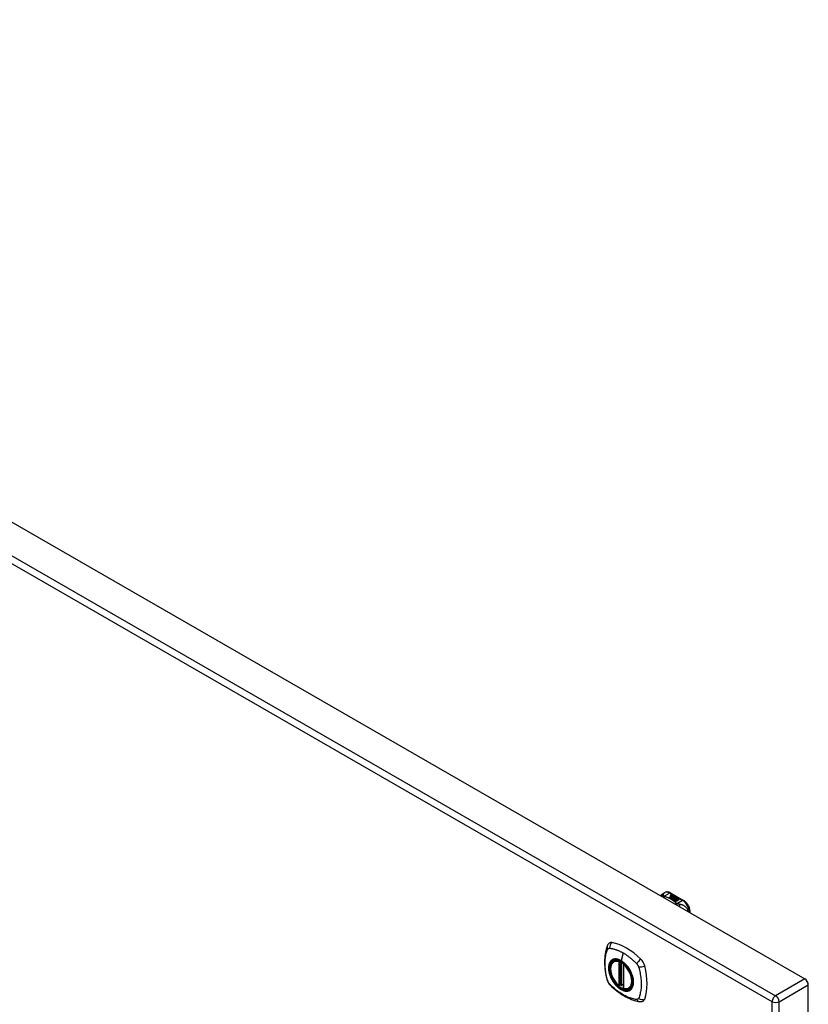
# Model space of a CAD drawing. Header units: inches. Extents: x 193.4 to 227.9, y 70.3 to 109.6.
# Tile 5 of 5: x 211.9 to 227.9, y 89.7 to 109.6. Entities that reach past the tile are written whole.
import ezdxf

# ---------------------------------------------------------------- set-up
doc = ezdxf.new("R2010")
doc.units = ezdxf.units.IN
doc.header["$MEASUREMENT"] = 0
doc.layers.add('Visible Edges(ANSI)', color=7, linetype='Continuous', lineweight=25)
doc.layers.add('Visible Tangent Edges(ANSI)', color=7, linetype='Continuous', lineweight=25)

msp = doc.modelspace()

# ---------------------------------------------------------------- linework, layer by layer
at = {"layer": 'Visible Edges(ANSI)'}
for p, q in [((194.126, 109.619), (227.788, 90.234)), ((224.916, 91.955), (224.956, 91.978)), ((225.074, 91.97), (225.338, 91.818)), ((225.047, 91.881), (225.085, 91.903)), ((225.061, 91.873), (225.047, 91.881)), ((225.085, 91.901), (225.049, 91.88)), ((225.099, 91.895), (225.061, 91.873)), ((225.063, 91.872), (225.101, 91.894)), ((225.077, 91.864), (225.063, 91.872)), ((225.101, 91.892), (225.065, 91.871)), ((225.075, 91.922), (225.094, 91.929)), ((225.094, 91.928), (225.075, 91.92)), ((225.12, 91.889), (225.077, 91.864)), ((225.078, 91.915), (225.078, 91.913)), ((225.079, 91.863), (225.126, 91.89)), ((225.111, 91.845), (225.079, 91.863)), ((225.1, 91.926), (225.081, 91.918)), ((225.124, 91.887), (225.081, 91.862)), ((225.085, 91.903), (225.085, 91.901)), ((225.087, 91.912), (225.087, 91.911)), ((225.087, 91.911), (225.087, 91.909)), ((225.094, 91.929), (225.1, 91.926)), ((225.094, 91.929), (225.094, 91.928)), ((225.099, 91.925), (225.094, 91.928)), ((225.094, 91.906), (225.094, 91.904)), ((225.097, 91.9), (225.094, 91.898)), ((225.094, 91.898), (225.099, 91.895)), ((225.094, 91.898), (225.094, 91.897)), ((225.098, 91.894), (225.094, 91.897)), ((225.131, 91.877), (225.094, 91.855)), ((225.094, 91.855), (225.134, 91.858)), ((225.094, 91.855), (225.094, 91.854)), ((225.134, 91.857), (225.095, 91.853)), ((225.116, 91.917), (225.097, 91.909)), ((225.097, 91.898), (225.101, 91.901)), ((225.102, 91.895), (225.097, 91.898)), ((225.098, 91.915), (225.11, 91.92)), ((225.11, 91.918), (225.098, 91.913)), ((225.098, 91.915), (225.098, 91.913)), ((225.101, 91.899), (225.098, 91.897)), ((225.101, 91.901), (225.1, 91.901)), ((225.101, 91.901), (225.101, 91.899)), ((225.101, 91.894), (225.112, 91.888)), ((225.101, 91.894), (225.101, 91.892)), ((225.112, 91.886), (225.101, 91.892)), ((225.132, 91.907), (225.102, 91.895)), ((225.105, 91.894), (225.129, 91.894)), ((225.112, 91.889), (225.105, 91.894)), ((225.129, 91.893), (225.107, 91.892)), ((225.11, 91.92), (225.116, 91.917)), ((225.11, 91.92), (225.11, 91.918)), ((225.115, 91.916), (225.11, 91.918)), ((225.13, 91.848), (225.111, 91.845)), ((225.127, 91.891), (225.112, 91.889)), ((225.112, 91.888), (225.12, 91.889)), ((225.112, 91.888), (225.112, 91.886)), ((225.117, 91.887), (225.112, 91.886)), ((225.114, 91.906), (225.126, 91.911)), ((225.126, 91.909), (225.114, 91.904)), ((225.126, 91.89), (225.121, 91.883)), ((225.121, 91.883), (225.131, 91.877)), ((225.121, 91.883), (225.121, 91.881)), ((225.13, 91.876), (225.121, 91.881)), ((225.123, 91.883), (225.128, 91.89)), ((225.131, 91.878), (225.123, 91.883)), ((225.128, 91.888), (225.124, 91.882)), ((225.126, 91.911), (225.132, 91.907)), ((225.126, 91.911), (225.126, 91.909)), ((225.131, 91.907), (225.126, 91.909)), ((225.126, 91.836), (225.13, 91.848)), ((225.13, 91.846), (225.126, 91.836)), ((225.189, 91.8), (225.126, 91.836)), ((225.128, 91.89), (225.127, 91.891)), ((225.128, 91.89), (225.128, 91.888)), ((225.129, 91.894), (225.135, 91.905)), ((225.135, 91.904), (225.129, 91.893)), ((225.129, 91.894), (225.129, 91.893)), ((225.13, 91.848), (225.13, 91.846)), ((225.137, 91.889), (225.131, 91.878)), ((225.134, 91.858), (225.139, 91.872)), ((225.139, 91.87), (225.134, 91.857)), ((225.134, 91.858), (225.134, 91.857)), ((225.135, 91.905), (225.143, 91.901)), ((225.135, 91.905), (225.135, 91.904)), ((225.142, 91.9), (225.135, 91.904)), ((225.143, 91.901), (225.137, 91.894)), ((225.137, 91.894), (225.139, 91.893)), ((225.137, 91.894), (225.137, 91.892)), ((225.139, 91.891), (225.137, 91.892)), ((225.162, 91.89), (225.137, 91.889)), ((225.139, 91.893), (225.154, 91.895)), ((225.154, 91.893), (225.139, 91.891)), ((225.139, 91.893), (225.139, 91.891)), ((225.139, 91.872), (225.139, 91.87)), ((225.15, 91.851), (225.142, 91.827)), ((225.142, 91.827), (225.157, 91.835)), ((225.142, 91.827), (225.142, 91.826)), ((225.157, 91.834), (225.144, 91.826)), ((225.146, 91.875), (225.146, 91.874)), ((225.15, 91.884), (225.15, 91.883)), ((225.15, 91.884), (225.167, 91.874)), ((225.167, 91.873), (225.15, 91.883)), ((225.173, 91.854), (225.15, 91.851)), ((225.162, 91.872), (225.151, 91.879)), ((225.154, 91.895), (225.162, 91.89)), ((225.154, 91.895), (225.154, 91.893)), ((225.159, 91.89), (225.154, 91.893)), ((225.157, 91.866), (225.154, 91.861)), ((225.154, 91.861), (225.19, 91.865)), ((225.187, 91.863), (225.154, 91.859)), ((225.154, 91.861), (225.154, 91.859)), ((225.157, 91.835), (225.204, 91.808)), ((225.157, 91.835), (225.157, 91.834)), ((225.202, 91.808), (225.157, 91.834)), ((225.159, 91.886), (225.163, 91.888)), ((225.159, 91.836), (225.174, 91.845)), ((225.206, 91.81), (225.159, 91.836)), ((225.163, 91.886), (225.161, 91.885)), ((225.174, 91.843), (225.161, 91.836)), ((225.162, 91.872), (225.162, 91.871)), ((225.163, 91.888), (225.163, 91.886)), ((225.167, 91.874), (225.167, 91.873)), ((225.169, 91.85), (225.173, 91.854)), ((225.19, 91.854), (225.169, 91.85)), ((225.171, 91.878), (225.171, 91.876)), ((225.173, 91.852), (225.171, 91.851)), ((225.173, 91.854), (225.173, 91.852)), ((225.174, 91.845), (225.221, 91.818)), ((225.174, 91.845), (225.174, 91.843)), ((225.219, 91.818), (225.174, 91.843)), ((225.176, 91.846), (225.19, 91.854)), ((225.223, 91.82), (225.176, 91.846)), ((225.19, 91.853), (225.178, 91.846)), ((225.19, 91.865), (225.184, 91.86)), ((225.184, 91.86), (225.227, 91.861)), ((225.184, 91.86), (225.184, 91.859)), ((225.217, 91.859), (225.184, 91.859)), ((225.204, 91.808), (225.189, 91.8)), ((225.19, 91.854), (225.19, 91.853)), ((225.227, 91.861), (225.192, 91.855)), ((225.192, 91.855), (225.238, 91.828)), ((225.192, 91.855), (225.192, 91.853)), ((225.237, 91.827), (225.192, 91.853)), ((225.221, 91.818), (225.206, 91.81)), ((225.238, 91.828), (225.223, 91.82)), ((225.469, 91.57), (225.469, 91.591)), ((223.927, 90.589), (223.938, 90.595)), ((224.122, 90.528), (224.122, 90.049)), ((224.053, 90.105), (224.039, 90.097)), ((224.068, 90.102), (224.066, 90.104)), ((224.122, 90.125), (224.081, 90.101)), ((224.24, 90.046), (224.25, 90.052)), ((227.858, 70.816), (227.858, 90.113))]:
    msp.add_line(p, q, dxfattribs=at)
at = {"layer": 'Visible Edges(ANSI)', "flags": 128}
for points in [[(224.874, 91.912), (224.882, 91.925), (224.892, 91.936), (224.903, 91.946), (224.916, 91.955)], [(225.074, 91.97), (225.06, 91.978), (225.045, 91.983), (225.03, 91.988), (225.015, 91.99), (225, 91.991), (224.985, 91.989), (224.97, 91.985), (224.956, 91.978)], [(225.469, 91.591), (225.468, 91.607), (225.466, 91.623), (225.463, 91.64), (225.459, 91.656), (225.454, 91.673), (225.447, 91.689), (225.44, 91.705), (225.431, 91.72), (225.422, 91.736), (225.412, 91.75), (225.401, 91.764), (225.39, 91.777), (225.377, 91.789), (225.365, 91.8), (225.352, 91.809), (225.338, 91.818)], [(223.831, 90.954), (223.818, 90.94), (223.808, 90.926), (223.8, 90.912), (223.793, 90.898)], [(223.793, 90.898), (223.786, 90.876), (223.779, 90.857), (223.774, 90.838), (223.769, 90.819), (223.765, 90.801), (223.761, 90.781), (223.753, 90.741), (223.748, 90.7), (223.744, 90.659), (223.741, 90.617), (223.741, 90.574), (223.741, 90.53), (223.744, 90.486), (223.748, 90.441), (223.753, 90.396), (223.76, 90.351), (223.768, 90.306), (223.778, 90.26), (223.784, 90.237), (223.786, 90.225), (223.79, 90.211)], [(224.026, 90.098), (224.012, 90.111), (223.998, 90.124), (223.985, 90.138), (223.972, 90.153), (223.959, 90.169), (223.947, 90.185), (223.936, 90.202), (223.925, 90.219), (223.915, 90.237), (223.906, 90.255), (223.897, 90.274), (223.89, 90.292), (223.883, 90.311), (223.876, 90.33), (223.871, 90.348), (223.867, 90.367), (223.863, 90.385), (223.861, 90.403), (223.859, 90.421), (223.859, 90.438), (223.859, 90.455), (223.86, 90.471), (223.863, 90.487), (223.866, 90.502), (223.87, 90.516), (223.876, 90.529), (223.882, 90.542), (223.889, 90.553), (223.897, 90.564), (223.907, 90.573), (223.917, 90.582), (223.927, 90.589)], [(224.181, 90.507), (224.2, 90.485), (224.217, 90.462), (224.234, 90.437), (224.249, 90.412), (224.263, 90.387), (224.276, 90.36), (224.287, 90.334), (224.297, 90.307)], [(223.79, 90.211), (223.794, 90.198), (223.8, 90.185), (223.806, 90.172), (223.812, 90.16), (223.819, 90.148), (223.827, 90.136), (223.836, 90.125), (223.846, 90.115)], [(223.846, 90.115), (223.856, 90.105), (223.865, 90.096), (223.882, 90.079), (223.917, 90.049), (223.952, 90.019), (223.988, 89.99), (224.024, 89.963), (224.061, 89.937), (224.098, 89.913), (224.135, 89.891), (224.172, 89.87), (224.21, 89.851), (224.248, 89.834), (224.286, 89.819), (224.324, 89.805), (224.363, 89.793), (224.401, 89.784), (224.42, 89.779), (224.43, 89.778), (224.441, 89.776)], [(224.066, 90.104), (224.063, 90.105), (224.06, 90.106), (224.056, 90.106), (224.053, 90.105)], [(224.24, 90.046), (224.228, 90.04), (224.215, 90.036), (224.202, 90.033), (224.188, 90.031), (224.174, 90.031), (224.16, 90.032), (224.145, 90.034), (224.13, 90.038)], [(224.441, 89.776), (224.457, 89.774), (224.473, 89.774), (224.491, 89.776), (224.509, 89.78)]]:
    msp.add_lwpolyline(points, dxfattribs=at)
at = {"layer": 'Visible Edges(ANSI)'}
for centre, start, end in [((224.134, 90.528), 137.2248, 180), ((224.033, 90.107), 229.4263, 299.936), ((224.075, 90.112), 232.2158, 299.936), ((224.134, 90.049), 180, 253.542)]:
    msp.add_arc(centre, 0.0118, start, end, dxfattribs=at)
for centre, major_axis, ratio, start_param, end_param in [((225.075, 91.916), (-0.007, 0), 0.575862, 5.820233, 7.062977), ((225.086, 91.913), (0.0192, 0), 0.575862, 2.164208, 2.67864), ((225.086, 91.911), (-0.0192, 0), 0.575862, 5.305801, 5.820233), ((225.075, 91.914), (-0.007, 0), 0.575862, 5.820233, 6.078955), ((225.081, 91.92), (-0.0164, 0), 0.575862, 0.779792, 1.90155), ((225.086, 91.914), (-0.0082, 0), 0.575862, 5.323118, 5.90879), ((225.082, 91.915), (-0.004, 0), 0.575862, 5.90879, 7.175095), ((225.082, 91.913), (-0.004, 0), 0.575862, 0, 0.89191), ((225.085, 91.917), (0.0084, 0), 0.575862, 4.033503, 4.932446), ((225.085, 91.915), (-0.0084, 0), 0.575862, 0.89191, 1.767313), ((225.09, 91.907), (-0.00676, 0), 0.575862, 5.794367, 7.059467), ((225.09, 91.905), (-0.00676, 0), 0.575862, 5.794367, 6.071487), ((225.101, 91.903), (0.0192, 0), 0.575862, 2.419321, 2.652775), ((225.101, 91.902), (-0.0192, 0), 0.575862, 5.560914, 5.794367), ((225.097, 91.91), (-0.016, 0), 0.575862, 0.776281, 1.787416), ((225.096, 91.909), (0.016, 0), 0.575862, 3.905964, 4.740051), ((225.096, 91.908), (-0.016, 0), 0.575862, 0.764371, 1.402544), ((225.079, 91.93), (0.031, 0), 0.575862, 4.949028, 5.337665), ((225.079, 91.928), (-0.031, 0), 0.575862, 1.80809, 2.196072), ((225.102, 91.905), (-0.0082, 0), 0.575862, 5.323254, 5.908937), ((225.098, 91.906), (-0.004, 0), 0.575862, 5.908937, 7.173827), ((225.098, 91.904), (-0.004, 0), 0.575862, 0, 0.890642), ((225.101, 91.908), (0.0084, 0), 0.575862, 4.032234, 4.932287), ((225.101, 91.906), (-0.0084, 0), 0.575862, 0.890642, 1.484281), ((225.101, 91.906), (-0.0084, 0), 0.575862, 1.514337, 1.790695), ((225.096, 91.921), (0.031, 0), 0.575862, 4.932287, 5.323254), ((225.096, 91.919), (-0.031, 0), 0.575862, 1.790695, 2.181662), ((225.149, 91.876), (-0.0101, 0), 0.575862, 5.913952, 6.982716), ((225.157, 91.874), (-0.0188, 0), 0.575862, 5.081623, 5.913952), ((225.157, 91.872), (-0.0188, 0), 0.575862, 5.081623, 5.913952), ((225.149, 91.874), (-0.0101, 0), 0.575862, 5.913952, 6.142632), ((225.157, 91.879), (0.022, 0), 0.575862, 3.701478, 4.680599), ((225.157, 91.877), (-0.022, 0), 0.575862, 0.559885, 1.507168), ((225.157, 91.879), (-0.0199, 0), 0.575862, 0.617996, 1.556283), ((225.153, 91.875), (-0.00637, 0), 0.575862, 4.999578, 6.390788), ((225.154, 91.875), (-0.0073, 0), 0.575862, 0.107602, 1.123637), ((225.153, 91.874), (-0.00637, 0), 0.575862, 0, 0.107602), ((225.154, 91.874), (-0.0073, 0), 0.575862, 0.107602, 1.123637), ((225.155, 91.877), (0.0112, 0), 0.575862, 4.26523, 5.375571), ((225.155, 91.876), (0.0112, 0), 0.575862, 4.26523, 5.375571), ((225.157, 91.883), (-0.0265, 0), 0.575862, 1.556283, 2.296236), ((225.151, 91.875), (0.0205, 0), 0.575862, 0.343453, 1.17916), ((225.144, 91.867), (0.0405, 0), 0.575862, 0.638101, 1.087938), ((225.144, 91.866), (-0.0405, 0), 0.575862, 3.779694, 4.229531), ((225.164, 91.878), (0.0064, 0), 0.575862, 5.210263, 6.626638), ((225.164, 91.876), (0.0064, 0), 0.575862, 5.210263, 6.283185), ((225.166, 91.877), (0.0132, 0), 0.575862, 5.437829, 6.921287), ((225.166, 91.875), (0.0132, 0), 0.575862, 0.108138, 0.638101), ((223.93, 90.808), (-0.088, 0.154), 0.578093, 5.827357, 6.408431), ((224.181, 89.81), (-0.639, 1.109), 0.578093, 5.172085, 5.827357), ((224.076, 90.313), (0.157, -0.273), 0.578093, 2.362013, 7.062765), ((224.432, 90.519), (0.088, -0.154), 0.578093, 1.114968, 2.030492), ((223.694, 90.654), (-0.639, 1.109), 0.578093, 3.601288, 4.256561), ((227.788, 90.153), (-0.0494, 0.0858), 0.578093, 3.928925, 5.499721), ((224.432, 89.939), (0.088, -0.154), 0.578093, 6.157956, 6.742881)]:
    msp.add_ellipse(centre, major_axis=major_axis, ratio=ratio, start_param=start_param, end_param=end_param, dxfattribs=at)
msp.add_ellipse((224.073, 90.311), major_axis=(-0.16, 0.277), ratio=0.578093, dxfattribs=at)
at = {"layer": 'Visible Tangent Edges(ANSI)'}
for p, q in [((193.536, 109.279), (227.197, 89.894)), ((227.127, 89.773), (193.466, 109.158)), ((224.946, 91.906), (225.054, 91.968)), ((225.054, 91.968), (225.318, 91.816)), ((225.068, 91.918), (225.068, 91.916)), ((225.075, 91.922), (225.075, 91.92)), ((225.08, 91.913), (225.08, 91.912)), ((225.084, 91.908), (225.084, 91.907)), ((225.095, 91.904), (225.095, 91.902)), ((225.102, 91.903), (225.102, 91.901)), ((225.114, 91.906), (225.114, 91.904)), ((225.139, 91.878), (225.139, 91.876)), ((225.146, 91.875), (225.146, 91.873)), ((225.151, 91.872), (225.151, 91.87)), ((225.177, 91.881), (225.177, 91.88)), ((225.318, 91.816), (225.211, 91.754)), ((224.116, 90.758), (224.072, 90.602)), ((224.025, 90.581), (224.025, 90.102)), ((224.042, 90.581), (224.049, 90.585)), ((224.042, 90.102), (224.042, 90.581)), ((224.053, 90.583), (224.053, 90.109)), ((224.068, 90.109), (224.068, 90.575)), ((224.083, 90.107), (224.083, 90.566)), ((224.125, 90.044), (224.125, 90.523)), ((227.788, 90.234), (227.197, 89.894)), ((224.053, 90.109), (224.042, 90.102)), ((224.122, 90.129), (224.083, 90.107)), ((227.267, 89.773), (227.858, 90.113)), ((227.127, 70.381), (227.127, 89.773)), ((227.267, 70.381), (227.267, 89.773))]:
    msp.add_line(p, q, dxfattribs=at)
at = {"layer": 'Visible Tangent Edges(ANSI)', "flags": 128}
for points in [[(224.931, 91.925), (224.931, 91.927), (224.931, 91.93), (224.931, 91.932), (224.93, 91.934), (224.93, 91.936), (224.93, 91.938), (224.929, 91.94), (224.929, 91.942), (224.928, 91.944), (224.928, 91.946), (224.927, 91.947), (224.927, 91.949), (224.926, 91.95), (224.926, 91.951), (224.925, 91.953), (224.924, 91.954), (224.923, 91.954), (224.922, 91.955), (224.921, 91.956), (224.92, 91.956), (224.919, 91.956), (224.918, 91.956), (224.917, 91.956), (224.916, 91.955)], [(224.931, 91.925), (224.929, 91.925), (224.927, 91.925), (224.925, 91.924), (224.923, 91.924), (224.921, 91.924), (224.919, 91.924), (224.917, 91.923), (224.915, 91.923), (224.912, 91.922), (224.91, 91.922), (224.908, 91.921), (224.906, 91.92), (224.904, 91.919), (224.902, 91.919), (224.9, 91.918), (224.898, 91.917), (224.896, 91.916), (224.894, 91.915), (224.892, 91.913), (224.89, 91.912), (224.889, 91.911), (224.887, 91.91), (224.885, 91.908), (224.883, 91.907)], [(224.946, 91.906), (224.945, 91.906), (224.944, 91.906), (224.943, 91.905), (224.941, 91.905), (224.94, 91.904), (224.939, 91.903), (224.937, 91.903), (224.936, 91.902), (224.935, 91.902), (224.933, 91.901), (224.932, 91.9), (224.931, 91.899), (224.93, 91.899), (224.928, 91.898), (224.927, 91.897), (224.926, 91.896), (224.924, 91.895), (224.923, 91.894), (224.922, 91.893), (224.921, 91.892), (224.919, 91.891), (224.918, 91.89), (224.917, 91.889), (224.915, 91.888)], [(224.946, 91.906), (224.945, 91.907), (224.944, 91.908), (224.943, 91.909), (224.942, 91.91), (224.941, 91.911), (224.94, 91.912), (224.939, 91.913), (224.938, 91.913), (224.937, 91.914), (224.937, 91.915), (224.936, 91.916), (224.935, 91.917), (224.935, 91.918), (224.934, 91.918), (224.934, 91.919), (224.933, 91.92), (224.933, 91.92), (224.933, 91.921), (224.932, 91.922), (224.932, 91.922), (224.932, 91.923), (224.932, 91.924), (224.932, 91.924), (224.931, 91.925)], [(224.957, 91.9), (224.956, 91.899), (224.955, 91.899), (224.954, 91.898), (224.953, 91.897), (224.953, 91.896), (224.952, 91.895), (224.951, 91.895), (224.95, 91.894), (224.949, 91.893), (224.948, 91.892), (224.948, 91.891), (224.947, 91.89), (224.946, 91.889), (224.945, 91.888), (224.944, 91.887), (224.943, 91.886), (224.942, 91.885), (224.942, 91.884), (224.941, 91.882), (224.94, 91.881), (224.939, 91.88), (224.938, 91.879), (224.937, 91.877), (224.937, 91.876)], [(224.957, 91.9), (224.956, 91.9), (224.956, 91.9), (224.955, 91.901), (224.955, 91.901), (224.954, 91.901), (224.954, 91.901), (224.953, 91.901), (224.953, 91.902), (224.952, 91.902), (224.952, 91.902), (224.952, 91.902), (224.951, 91.903), (224.951, 91.903), (224.95, 91.903), (224.95, 91.904), (224.949, 91.904), (224.949, 91.904), (224.949, 91.904), (224.948, 91.905), (224.948, 91.905), (224.947, 91.905), (224.947, 91.906), (224.947, 91.906), (224.946, 91.906)], [(225.2, 91.76), (225.191, 91.767), (225.183, 91.774), (225.175, 91.781), (225.166, 91.787), (225.158, 91.794), (225.149, 91.8), (225.14, 91.807), (225.13, 91.813), (225.121, 91.819), (225.111, 91.825), (225.101, 91.831), (225.091, 91.837), (225.081, 91.843), (225.07, 91.849), (225.06, 91.855), (225.049, 91.86), (225.038, 91.865), (225.027, 91.871), (225.015, 91.876), (225.004, 91.881), (224.992, 91.886), (224.981, 91.891), (224.969, 91.895), (224.957, 91.9)], [(225.2, 91.76), (225.198, 91.76), (225.197, 91.759), (225.196, 91.759), (225.195, 91.758), (225.194, 91.757), (225.192, 91.757), (225.191, 91.756), (225.19, 91.756), (225.189, 91.755), (225.187, 91.754), (225.186, 91.753), (225.185, 91.753), (225.184, 91.752), (225.183, 91.751), (225.181, 91.75), (225.18, 91.749), (225.179, 91.749), (225.178, 91.748), (225.176, 91.747), (225.175, 91.746), (225.174, 91.745), (225.173, 91.744), (225.171, 91.743), (225.17, 91.742)], [(225.211, 91.754), (225.21, 91.753), (225.209, 91.753), (225.209, 91.752), (225.208, 91.751), (225.207, 91.75), (225.206, 91.749), (225.206, 91.748), (225.205, 91.747), (225.204, 91.747), (225.203, 91.746), (225.202, 91.745), (225.202, 91.744), (225.201, 91.742), (225.2, 91.741), (225.199, 91.74), (225.198, 91.739), (225.198, 91.738), (225.197, 91.737), (225.196, 91.736), (225.195, 91.734), (225.194, 91.733), (225.193, 91.732), (225.193, 91.731), (225.192, 91.729)], [(225.211, 91.754), (225.21, 91.754), (225.21, 91.755), (225.209, 91.755), (225.209, 91.755), (225.208, 91.755), (225.207, 91.755), (225.207, 91.756), (225.206, 91.756), (225.206, 91.756), (225.205, 91.756), (225.205, 91.757), (225.204, 91.757), (225.204, 91.757), (225.204, 91.757), (225.203, 91.758), (225.203, 91.758), (225.202, 91.758), (225.202, 91.758), (225.201, 91.759), (225.201, 91.759), (225.201, 91.759), (225.2, 91.76), (225.2, 91.76), (225.2, 91.76)], [(225.248, 91.743), (225.246, 91.743), (225.245, 91.743), (225.243, 91.743), (225.242, 91.744), (225.241, 91.744), (225.239, 91.744), (225.238, 91.745), (225.237, 91.745), (225.235, 91.745), (225.234, 91.746), (225.232, 91.746), (225.231, 91.747), (225.229, 91.747), (225.227, 91.748), (225.226, 91.748), (225.224, 91.749), (225.222, 91.75), (225.221, 91.75), (225.219, 91.751), (225.217, 91.751), (225.216, 91.752), (225.214, 91.753), (225.212, 91.753), (225.211, 91.754)], [(225.433, 91.59), (225.43, 91.604), (225.426, 91.618), (225.421, 91.631), (225.414, 91.644), (225.407, 91.655), (225.4, 91.665), (225.392, 91.674), (225.384, 91.683), (225.375, 91.691), (225.367, 91.697), (225.358, 91.704), (225.35, 91.709), (225.341, 91.714), (225.332, 91.718), (225.324, 91.722), (225.315, 91.726), (225.307, 91.729), (225.298, 91.732), (225.29, 91.734), (225.281, 91.736), (225.273, 91.738), (225.265, 91.74), (225.256, 91.741), (225.248, 91.743)], [(225.248, 91.743), (225.248, 91.741), (225.248, 91.74), (225.249, 91.738), (225.249, 91.736), (225.249, 91.735), (225.25, 91.733), (225.25, 91.731), (225.25, 91.729), (225.251, 91.727), (225.251, 91.725), (225.251, 91.723), (225.251, 91.721), (225.252, 91.719), (225.252, 91.717), (225.252, 91.715), (225.252, 91.713), (225.252, 91.711), (225.252, 91.708), (225.252, 91.706), (225.252, 91.704), (225.252, 91.702), (225.252, 91.699), (225.252, 91.697), (225.252, 91.694)], [(223.804, 90.197), (223.794, 90.23), (223.787, 90.26), (223.78, 90.289), (223.774, 90.319), (223.768, 90.348), (223.764, 90.377), (223.76, 90.406), (223.756, 90.435), (223.754, 90.463), (223.752, 90.491), (223.751, 90.519), (223.751, 90.546), (223.751, 90.573), (223.752, 90.599), (223.754, 90.625), (223.756, 90.65), (223.76, 90.675), (223.764, 90.699), (223.768, 90.722), (223.774, 90.745), (223.78, 90.768), (223.787, 90.789), (223.794, 90.81), (223.804, 90.832)], [(223.804, 90.832), (223.804, 90.833), (223.805, 90.834), (223.805, 90.835), (223.806, 90.836), (223.806, 90.836), (223.807, 90.837), (223.807, 90.838), (223.808, 90.839), (223.808, 90.839), (223.809, 90.84), (223.81, 90.841), (223.81, 90.842), (223.811, 90.842), (223.812, 90.843), (223.812, 90.843), (223.813, 90.844), (223.814, 90.845), (223.814, 90.845), (223.815, 90.846), (223.816, 90.846), (223.816, 90.847), (223.817, 90.847), (223.818, 90.848), (223.819, 90.848)], [(223.819, 90.848), (223.82, 90.849), (223.82, 90.849), (223.821, 90.85), (223.822, 90.85), (223.823, 90.85), (223.824, 90.851), (223.824, 90.851), (223.825, 90.851), (223.826, 90.852), (223.827, 90.852), (223.828, 90.852), (223.829, 90.852), (223.83, 90.852), (223.83, 90.853), (223.831, 90.853), (223.832, 90.853), (223.833, 90.853), (223.834, 90.853), (223.835, 90.853), (223.836, 90.853), (223.837, 90.853), (223.838, 90.853), (223.839, 90.853), (223.84, 90.853)], [(223.84, 90.853), (223.853, 90.853), (223.864, 90.851), (223.875, 90.849), (223.886, 90.847), (223.897, 90.845), (223.908, 90.842), (223.919, 90.839), (223.931, 90.836), (223.942, 90.833), (223.953, 90.83), (223.965, 90.826), (223.976, 90.822), (223.988, 90.818), (223.999, 90.814), (224.011, 90.809), (224.023, 90.805), (224.034, 90.8), (224.046, 90.794), (224.057, 90.789), (224.069, 90.783), (224.081, 90.777), (224.092, 90.771), (224.104, 90.765), (224.116, 90.758)], [(224.116, 90.758), (224.127, 90.751), (224.139, 90.744), (224.151, 90.737), (224.162, 90.73), (224.174, 90.722), (224.186, 90.714), (224.197, 90.706), (224.209, 90.697), (224.22, 90.689), (224.232, 90.68), (224.243, 90.671), (224.254, 90.662), (224.266, 90.653), (224.277, 90.643), (224.288, 90.634), (224.3, 90.624), (224.311, 90.614), (224.322, 90.604), (224.333, 90.594), (224.344, 90.583), (224.355, 90.573), (224.366, 90.562), (224.377, 90.551), (224.389, 90.537)], [(223.877, 90.608), (223.869, 90.6), (223.86, 90.591), (223.853, 90.581), (223.846, 90.57), (223.84, 90.559), (223.834, 90.546), (223.83, 90.533), (223.826, 90.519), (223.823, 90.504), (223.821, 90.489), (223.82, 90.473), (223.82, 90.456), (223.82, 90.439), (223.821, 90.421), (223.823, 90.403), (223.826, 90.385), (223.83, 90.367), (223.835, 90.348), (223.84, 90.329), (223.846, 90.311), (223.853, 90.292), (223.86, 90.273), (223.869, 90.255), (223.877, 90.236)], [(224.297, 90.307), (224.315, 90.238), (224.321, 90.173), (224.317, 90.114), (224.3, 90.064), (224.274, 90.026), (224.238, 90), (224.195, 89.99), (224.146, 89.994), (224.093, 90.012), (224.04, 90.044), (223.988, 90.089), (223.939, 90.144), (223.898, 90.206), (223.864, 90.273), (223.84, 90.342), (223.826, 90.41), (223.824, 90.473), (223.833, 90.529), (223.853, 90.574), (223.883, 90.608), (223.922, 90.627), (223.968, 90.632), (224.019, 90.623), (224.072, 90.599)], [(223.911, 90.628), (223.909, 90.627), (223.908, 90.627), (223.906, 90.626), (223.905, 90.625), (223.903, 90.625), (223.902, 90.624), (223.9, 90.623), (223.899, 90.622), (223.897, 90.622), (223.896, 90.621), (223.895, 90.62), (223.893, 90.619), (223.892, 90.619), (223.891, 90.618), (223.889, 90.617), (223.888, 90.616), (223.886, 90.615), (223.885, 90.614), (223.884, 90.613), (223.883, 90.612), (223.881, 90.611), (223.88, 90.61), (223.879, 90.609), (223.877, 90.608)], [(224.072, 90.602), (224.065, 90.607), (224.057, 90.61), (224.05, 90.614), (224.043, 90.617), (224.036, 90.62), (224.028, 90.623), (224.021, 90.626), (224.014, 90.628), (224.007, 90.63), (224, 90.632), (223.993, 90.633), (223.986, 90.634), (223.979, 90.635), (223.973, 90.636), (223.966, 90.636), (223.959, 90.636), (223.953, 90.636), (223.947, 90.636), (223.94, 90.635), (223.934, 90.634), (223.928, 90.633), (223.922, 90.631), (223.916, 90.63), (223.911, 90.628)], [(224.233, 90.442), (224.227, 90.451), (224.221, 90.459), (224.215, 90.468), (224.209, 90.476), (224.203, 90.484), (224.197, 90.492), (224.19, 90.5), (224.184, 90.507), (224.177, 90.515), (224.171, 90.522), (224.164, 90.529), (224.157, 90.536), (224.15, 90.542), (224.144, 90.549), (224.137, 90.555), (224.13, 90.561), (224.122, 90.567), (224.115, 90.573), (224.108, 90.579), (224.101, 90.584), (224.094, 90.589), (224.086, 90.594), (224.079, 90.598), (224.072, 90.602)], [(224.072, 90.599), (224.077, 90.596), (224.082, 90.593), (224.086, 90.59), (224.091, 90.587), (224.096, 90.584), (224.1, 90.581), (224.105, 90.577), (224.11, 90.574), (224.114, 90.57), (224.119, 90.567), (224.124, 90.563), (224.128, 90.559), (224.133, 90.555), (224.137, 90.551), (224.142, 90.547), (224.146, 90.543), (224.151, 90.539), (224.155, 90.535), (224.16, 90.53), (224.164, 90.526), (224.168, 90.521), (224.173, 90.517), (224.177, 90.512), (224.181, 90.507)], [(224.266, 90.385), (224.265, 90.387), (224.263, 90.39), (224.262, 90.392), (224.261, 90.395), (224.259, 90.397), (224.258, 90.399), (224.257, 90.402), (224.255, 90.404), (224.254, 90.407), (224.253, 90.409), (224.251, 90.412), (224.25, 90.414), (224.249, 90.416), (224.247, 90.419), (224.246, 90.421), (224.244, 90.424), (224.243, 90.426), (224.241, 90.428), (224.24, 90.431), (224.239, 90.433), (224.237, 90.435), (224.236, 90.438), (224.234, 90.44), (224.233, 90.442)], [(224.266, 90.013), (224.275, 90.021), (224.283, 90.03), (224.291, 90.04), (224.298, 90.051), (224.304, 90.063), (224.309, 90.075), (224.314, 90.088), (224.317, 90.103), (224.32, 90.117), (224.323, 90.133), (224.324, 90.149), (224.324, 90.165), (224.324, 90.182), (224.323, 90.2), (224.32, 90.218), (224.317, 90.236), (224.314, 90.254), (224.309, 90.273), (224.304, 90.292), (224.298, 90.311), (224.291, 90.329), (224.283, 90.348), (224.275, 90.366), (224.266, 90.385)], [(224.389, 90.537), (224.391, 90.535), (224.393, 90.532), (224.395, 90.53), (224.397, 90.528), (224.399, 90.525), (224.401, 90.523), (224.403, 90.52), (224.404, 90.518), (224.406, 90.515), (224.408, 90.513), (224.409, 90.51), (224.411, 90.507), (224.412, 90.505), (224.414, 90.502), (224.415, 90.499), (224.417, 90.496), (224.418, 90.494), (224.419, 90.491), (224.421, 90.488), (224.422, 90.485), (224.423, 90.482), (224.424, 90.48), (224.425, 90.477), (224.426, 90.474)], [(224.426, 90.474), (224.436, 90.441), (224.443, 90.411), (224.45, 90.382), (224.456, 90.352), (224.462, 90.323), (224.467, 90.294), (224.471, 90.265), (224.475, 90.237), (224.477, 90.208), (224.479, 90.18), (224.481, 90.153), (224.481, 90.125), (224.481, 90.099), (224.479, 90.072), (224.477, 90.047), (224.475, 90.021), (224.471, 89.996), (224.467, 89.972), (224.462, 89.949), (224.456, 89.926), (224.45, 89.903), (224.443, 89.882), (224.436, 89.86), (224.426, 89.839)], [(223.84, 90.134), (223.838, 90.136), (223.836, 90.138), (223.834, 90.141), (223.832, 90.143), (223.831, 90.146), (223.829, 90.148), (223.827, 90.151), (223.825, 90.153), (223.824, 90.156), (223.822, 90.158), (223.82, 90.161), (223.819, 90.164), (223.817, 90.166), (223.816, 90.169), (223.814, 90.172), (223.813, 90.174), (223.812, 90.177), (223.81, 90.18), (223.809, 90.183), (223.808, 90.186), (223.807, 90.188), (223.806, 90.191), (223.805, 90.194), (223.804, 90.197)], [(223.877, 90.236), (223.879, 90.234), (223.88, 90.231), (223.881, 90.229), (223.883, 90.226), (223.884, 90.224), (223.885, 90.222), (223.886, 90.219), (223.888, 90.217), (223.889, 90.214), (223.891, 90.212), (223.892, 90.209), (223.893, 90.207), (223.895, 90.205), (223.896, 90.202), (223.897, 90.2), (223.899, 90.197), (223.9, 90.195), (223.902, 90.193), (223.903, 90.19), (223.905, 90.188), (223.906, 90.186), (223.908, 90.183), (223.909, 90.181), (223.911, 90.179)], [(223.911, 90.179), (223.922, 90.162), (223.934, 90.145), (223.947, 90.129), (223.959, 90.114), (223.973, 90.099), (223.986, 90.085), (224, 90.072), (224.014, 90.06), (224.028, 90.048), (224.043, 90.038), (224.057, 90.028), (224.072, 90.019), (224.087, 90.011), (224.101, 90.004), (224.115, 89.998), (224.13, 89.993), (224.144, 89.99), (224.157, 89.987), (224.171, 89.985), (224.184, 89.985), (224.197, 89.985), (224.209, 89.987), (224.221, 89.99), (224.233, 89.993)], [(224.389, 89.817), (224.366, 89.82), (224.344, 89.824), (224.322, 89.829), (224.3, 89.835), (224.277, 89.841), (224.255, 89.849), (224.232, 89.858), (224.209, 89.867), (224.186, 89.877), (224.163, 89.888), (224.139, 89.901), (224.116, 89.914), (224.093, 89.927), (224.069, 89.942), (224.046, 89.958), (224.023, 89.974), (223.999, 89.991), (223.976, 90.009), (223.953, 90.028), (223.931, 90.047), (223.908, 90.067), (223.886, 90.088), (223.864, 90.109), (223.84, 90.134)], [(224.053, 90.109), (224.053, 90.109), (224.053, 90.109), (224.053, 90.109), (224.053, 90.108), (224.053, 90.108), (224.053, 90.108), (224.053, 90.108), (224.053, 90.108), (224.053, 90.108), (224.053, 90.108), (224.053, 90.108), (224.053, 90.108), (224.053, 90.108), (224.053, 90.108), (224.053, 90.108), (224.053, 90.108), (224.053, 90.108), (224.053, 90.107), (224.053, 90.107), (224.053, 90.107), (224.053, 90.107), (224.053, 90.107), (224.053, 90.107), (224.053, 90.107)], [(224.053, 90.107), (224.053, 90.107), (224.053, 90.107), (224.053, 90.107), (224.053, 90.106), (224.053, 90.106), (224.053, 90.106), (224.053, 90.106), (224.053, 90.106), (224.053, 90.106), (224.053, 90.105), (224.053, 90.105), (224.053, 90.105), (224.053, 90.105), (224.053, 90.105), (224.053, 90.105), (224.053, 90.105), (224.053, 90.105), (224.053, 90.105), (224.053, 90.105), (224.053, 90.105), (224.053, 90.105), (224.053, 90.105), (224.053, 90.105), (224.053, 90.105)], [(224.053, 90.105), (224.053, 90.105), (224.053, 90.105), (224.053, 90.105), (224.053, 90.105), (224.053, 90.105), (224.053, 90.105), (224.053, 90.105), (224.053, 90.105), (224.053, 90.105), (224.053, 90.105), (224.053, 90.105), (224.053, 90.105), (224.053, 90.105), (224.053, 90.105), (224.053, 90.105), (224.053, 90.105), (224.053, 90.105), (224.053, 90.105), (224.053, 90.105), (224.053, 90.105), (224.053, 90.105), (224.053, 90.105), (224.053, 90.105), (224.053, 90.105)], [(224.066, 90.104), (224.066, 90.104), (224.066, 90.104), (224.066, 90.104), (224.066, 90.104), (224.066, 90.104), (224.066, 90.104), (224.066, 90.104), (224.066, 90.104), (224.066, 90.103), (224.066, 90.103), (224.066, 90.103), (224.067, 90.103), (224.067, 90.103), (224.067, 90.103), (224.067, 90.103), (224.067, 90.103), (224.067, 90.103), (224.067, 90.103), (224.067, 90.103), (224.067, 90.103), (224.067, 90.103), (224.067, 90.103), (224.067, 90.103), (224.067, 90.103)], [(224.067, 90.103), (224.067, 90.103), (224.067, 90.103), (224.067, 90.103), (224.067, 90.103), (224.067, 90.103), (224.067, 90.104), (224.067, 90.104), (224.067, 90.104), (224.067, 90.104), (224.068, 90.104), (224.068, 90.104), (224.068, 90.104), (224.068, 90.104), (224.068, 90.104), (224.068, 90.105), (224.068, 90.105), (224.068, 90.105), (224.068, 90.105), (224.068, 90.105), (224.068, 90.105), (224.068, 90.106), (224.068, 90.106), (224.068, 90.106), (224.068, 90.106)], [(224.068, 90.106), (224.068, 90.106), (224.068, 90.106), (224.068, 90.107), (224.068, 90.107), (224.068, 90.107), (224.068, 90.107), (224.068, 90.107), (224.068, 90.107), (224.068, 90.107), (224.068, 90.107), (224.068, 90.108), (224.068, 90.108), (224.068, 90.108), (224.068, 90.108), (224.068, 90.108), (224.068, 90.108), (224.068, 90.108), (224.068, 90.109), (224.068, 90.109), (224.068, 90.109), (224.068, 90.109), (224.068, 90.109), (224.068, 90.109), (224.068, 90.109)], [(224.233, 89.993), (224.234, 89.994), (224.236, 89.995), (224.237, 89.995), (224.238, 89.996), (224.24, 89.996), (224.241, 89.997), (224.243, 89.998), (224.244, 89.999), (224.246, 89.999), (224.247, 90), (224.249, 90.001), (224.25, 90.002), (224.251, 90.002), (224.253, 90.003), (224.254, 90.004), (224.255, 90.005), (224.257, 90.006), (224.258, 90.007), (224.259, 90.008), (224.261, 90.009), (224.262, 90.01), (224.263, 90.011), (224.265, 90.012), (224.266, 90.013)], [(224.426, 89.839), (224.425, 89.837), (224.424, 89.835), (224.423, 89.834), (224.422, 89.832), (224.421, 89.831), (224.419, 89.829), (224.418, 89.828), (224.417, 89.827), (224.415, 89.826), (224.414, 89.825), (224.412, 89.824), (224.411, 89.823), (224.409, 89.822), (224.408, 89.821), (224.406, 89.82), (224.404, 89.82), (224.403, 89.819), (224.401, 89.819), (224.399, 89.818), (224.397, 89.818), (224.395, 89.818), (224.393, 89.818), (224.391, 89.817), (224.389, 89.817)]]:
    msp.add_lwpolyline(points, dxfattribs=at)
at = {"layer": 'Visible Tangent Edges(ANSI)'}
for centre, major_axis, ratio, start_param, end_param in [((225.054, 91.807), (-0.098, 0.171), 0.578093, 5.499721, 6.283185), ((225.054, 91.936), (0.0196, 0.0341), 0.578093, 0, 0.783464), ((225.318, 91.784), (0.0196, 0.0341), 0.578093, 0, 0.783464), ((225.318, 91.655), (0.098, -0.171), 0.578093, 0.795218, 2.358128), ((225.43, 91.591), (0.0394, 0), 0.575862, 5.537379, 6.283185), ((223.931, 90.871), (0.026, 0.115), 0.753973, 0.758368, 1.895638), ((223.904, 90.856), (-0.11, 0.042), 0.703309, 0, 0.764267), ((224.075, 90.313), (-0.173, 0.3), 0.578093, 5.049679, 10.658285), ((224.075, 90.313), (-0.15, 0.261), 0.578093, 5.737686, 8.403348), ((224.083, 90.317), (-0.156, 0.271), 0.578093, 6.165882, 6.283185), ((224.033, 90.586), (-0.0033, -0.0113), 0.697548, 4.260322, 5.344494), ((224.033, 90.586), (-0.0118, 0), 0.575862, 0.785398, 2.356194), ((224.033, 90.586), (0.0059, -0.0102), 0.578093, 0.787332, 1.523057), ((224.075, 90.603), (-0.00246, -0.00426), 0.578093, 5.124962, 6.139355), ((224.46, 90.566), (0.0787, 0.0881), 0.342407, 1.057534, 2.194805), ((224.134, 90.528), (-0.0118, 0), 0.575862, 0, 0.785398), ((224.134, 90.528), (0.00768, 0.00897), 0.426057, 1.534849, 2.448406), ((224.075, 90.313), (0.15, -0.261), 0.578093, 5.737686, 8.403348), ((224.487, 90.52), (0.116, 0.024), 0.339589, 4.087332, 5.224602), ((223.904, 90.244), (-0.114, -0.032), 0.388839, 0, 0.392668), ((223.931, 90.197), (-0.0848, -0.0822), 0.391657, 5.889683, 6.283185), ((224.033, 90.107), (-0.00768, -0.00897), 0.426057, 5.589999, 6.283185), ((224.033, 90.107), (0.0118, 0), 0.575862, 3.926991, 5.497787), ((224.033, 90.107), (0.0059, -0.0102), 0.578093, 0, 0.787332), ((224.061, 90.104), (-0.0118, 0), 0.575862, 4.088863, 5.497787), ((224.061, 90.101), (-0.0116, 0.0022), 0.652556, 4.188914, 5.615495), ((224.059, 90.095), (-0.00924, 0.00735), 0.983585, 4.628275, 5.94423), ((224.075, 90.112), (-0.00724, -0.00933), 0.471826, 6.077811, 6.283185), ((224.075, 90.112), (0.0118, 0), 0.575862, 4.073452, 5.497787), ((224.075, 90.112), (0.0059, -0.0102), 0.578093, 0, 0.787332), ((224.134, 90.049), (-0.0118, 0), 0.575862, 0, 0.785398), ((224.134, 90.049), (-0.0033, -0.0113), 0.697548, 5.344494, 6.283185), ((224.083, 90.317), (0.156, -0.271), 0.578093, 0, 0.117303), ((224.46, 89.892), (-0.019, -0.117), 0.704723, 5.515471, 6.283185), ((224.487, 89.908), (0.113, -0.034), 0.752559, 4.384035, 5.521305), ((227.197, 89.813), (0.0494, 0.0858), 0.578093, 0.783464, 2.354261), ((227.197, 89.813), (-0.099, 0), 0.575862, 0.785398, 2.356194), ((227.197, 89.813), (-0.0494, 0.0858), 0.578093, 3.928925, 5.499721)]:
    msp.add_ellipse(centre, major_axis=major_axis, ratio=ratio, start_param=start_param, end_param=end_param, dxfattribs=at)
for centre, major_axis in [((224.076, 90.313), (0.171, -0.297)), ((224.073, 90.311), (-0.162, 0.282)), ((224.073, 90.311), (0.162, -0.281))]:
    msp.add_ellipse(centre, major_axis=major_axis, ratio=0.578093, dxfattribs=at)

doc.saveas('drawing.dxf')
